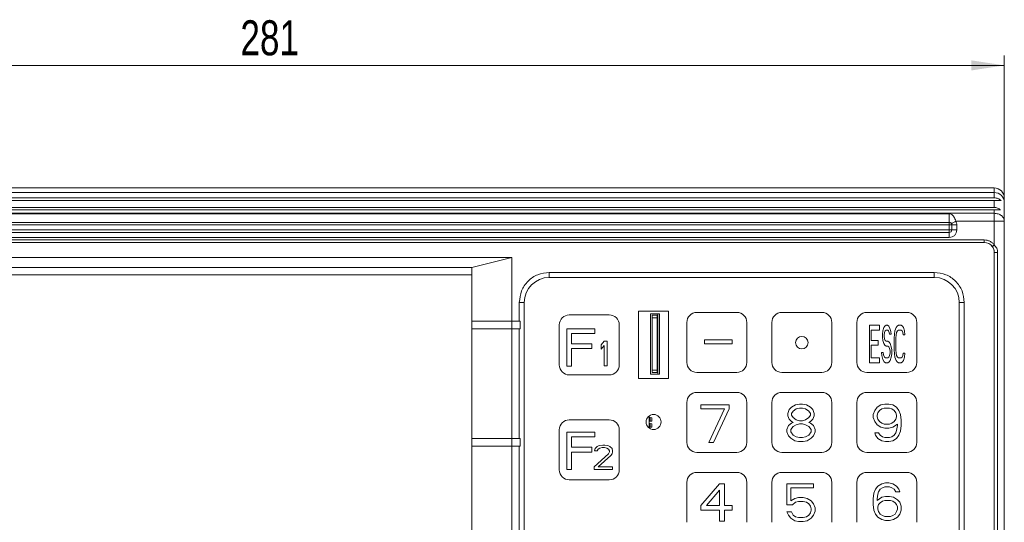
# Model space of a CAD drawing. Header units: millimetres. Extents: x 0 to 420, y 0 to 297.
# Tile 3 of 4: x 105 to 204, y 159 to 209. Entities that reach past the tile are written whole.
import ezdxf

# ---------------------------------------------------------------- set-up
doc = ezdxf.new("R2010")
doc.units = ezdxf.units.MM
doc.styles.add('SLDTEXTSTYLE0', font='TXT', dxfattribs={"width": 0.75})
doc.dimstyles.new('SLDDIMSTYLE0', dxfattribs={"dimtxt": 3.5, "dimasz": 3.302, "dimexe": 0, "dimexo": 0.0625, "dimgap": 0.875, "dimtad": 1, "dimlfac": 2, "dimrnd": 1e-09, "dimzin": 12, "dimdsep": 46, "dimtxsty": 'SLDTEXTSTYLE0', "dimsah": 1, "dimcen": 0.09, "dimadec": 0, "dimazin": 3, "dimtfac": 1, "dimtofl": 0, "dimtmove": 0, "dimatfit": 3, "dimfxl": 0, "dimfrac": 2, "dimtolj": 1, "dimtzin": 12, "dimarcsym": 0})

# ---------------------------------------------------------------- blocks, each defined once
blk = doc.blocks.new('_D')
at = {"color": 7, "linetype": 'Continuous', "lineweight": 0}
for p, q in [((63.042, 189.843), (63.042, 205.436)), ((203.542, 189.843), (203.542, 205.436)), ((63.042, 204.436), (203.542, 204.436))]:
    blk.add_line(p, q, dxfattribs=at)
for points in [[(63.042, 204.436), (66.344, 203.928), (66.344, 204.944)], [(203.542, 204.436), (200.24, 204.944), (200.24, 203.928)]]:
    blk.add_solid(points, dxfattribs=at)
at = {"color": 7, "linetype": 'Continuous', "lineweight": 0, "insert": (127.152, 208.947, -31.704), "char_height": 3.5, "attachment_point": 1, "style": 'SLDTEXTSTYLE0'}
blk.add_mtext('281', dxfattribs=at)

msp = doc.modelspace()

# ---------------------------------------------------------------- linework, layer by layer
at = {"color": 7, "linetype": 'Continuous', "lineweight": 15}
for p, q in [((64.0418, 192.1695), (202.5418, 192.1695)), ((64.0418, 191.7195), (202.5418, 191.7195)), ((64.0418, 191.1903), (202.5418, 191.1903)), ((202.5418, 191.1903), (202.5418, 191.7195)), ((203.5418, 191.1695), (203.5418, 190.7944)), ((202.5418, 190.9135), (64.0418, 190.9135)), ((64.0418, 190.2305), (202.5418, 190.2305)), ((202.5418, 190.9135), (202.5418, 190.2305)), ((202.5418, 189.9695), (64.0418, 189.9695)), ((202.5418, 189.6349), (64.0418, 189.6349)), ((68.5418, 189.5956), (198.0418, 189.5956)), ((202.5418, 189.6349), (202.5418, 189.9695)), ((202.5418, 189.2844), (202.5418, 188.8434)), ((68.5418, 188.7195), (198.0418, 188.7195)), ((198.0418, 188.4695), (68.5418, 188.4695)), ((198.0418, 188.6463), (198.0418, 188.7195)), ((198.0418, 187.9695), (198.0418, 188.4695)), ((198.2918, 188.4695), (198.2918, 187.9695)), ((198.2918, 188.4695), (198.7918, 188.4695)), ((198.6919, 188.8434), (202.5418, 188.8434)), ((198.7918, 187.9695), (198.7918, 188.4695)), ((202.5418, 188.8434), (202.5417, 186.4695)), ((203.5418, 188.8434), (203.5418, 132.5956)), ((68.5418, 187.9695), (198.0418, 187.9695)), ((198.0418, 187.7195), (68.5418, 187.7195)), ((68.5418, 187.2195), (198.0418, 187.2195)), ((198.0418, 187.7927), (198.0418, 187.9695)), ((198.0418, 187.7195), (198.0418, 187.2195)), ((198.2918, 187.9695), (198.7918, 187.9695)), ((201.5418, 186.9695), (65.0418, 186.9695)), ((65.0418, 186.7195), (201.5418, 186.7195)), ((201.5418, 186.7195), (201.5418, 186.9695)), ((154.2918, 185.2195), (68.2918, 185.2195)), ((150.2918, 184.2195), (154.2918, 185.2195)), ((154.2918, 178.8445), (154.2918, 185.2195)), ((202.5418, 185.7194), (202.5418, 135.7194)), ((202.8751, 185.7195), (202.8751, 135.7195)), ((72.2918, 184.2195), (150.2918, 184.2195)), ((150.2918, 184.2195), (150.2918, 178.8445)), ((150.2918, 183.4695), (72.2918, 183.4695)), ((196.5418, 183.7195), (158.0418, 183.7195)), ((158.0418, 183.7195), (158.0418, 183.2195)), ((158.0418, 183.2195), (196.5418, 183.2195)), ((196.5418, 183.2195), (196.5418, 183.7195)), ((155.0418, 180.7195), (155.0418, 178.8445)), ((155.5418, 180.7195), (155.0418, 180.7195)), ((155.5418, 140.7195), (155.5418, 180.7195)), ((199.0418, 180.7195), (199.0418, 140.7195)), ((199.5418, 180.7195), (199.0418, 180.7195)), ((199.5418, 140.7195), (199.5418, 180.7195)), ((160.0418, 179.4695), (164.0418, 179.4695)), ((169.9618, 179.832), (166.9718, 179.832)), ((166.9718, 179.832), (166.9718, 173.107)), ((168.1668, 173.5445), (168.1668, 179.5945)), ((168.1668, 179.5945), (169.0668, 179.5945)), ((168.3418, 179.4445), (168.3418, 179.1945)), ((168.3418, 179.4445), (168.8268, 179.4445)), ((168.8268, 179.4445), (168.8268, 179.1945)), ((168.8268, 179.4445), (168.8418, 179.4445)), ((168.8418, 179.4445), (168.8418, 179.1945)), ((168.8818, 179.4445), (168.8418, 179.4445)), ((168.8818, 179.3438), (168.8418, 179.3438)), ((168.8818, 179.4445), (168.8818, 179.5945)), ((168.8818, 179.4445), (168.8818, 179.3438)), ((168.8818, 179.3438), (168.8818, 178.0695)), ((169.0668, 179.5945), (169.0668, 173.5445)), ((169.9618, 173.107), (169.9618, 179.832)), ((172.7918, 179.7195), (176.7918, 179.7195)), ((181.2918, 179.7195), (185.2918, 179.7195)), ((189.7918, 179.7195), (193.7918, 179.7195)), ((150.2918, 178.8445), (154.2918, 178.8445)), ((150.2918, 178.0945), (150.2918, 178.8445)), ((154.2918, 178.8445), (155.0418, 178.8445)), ((154.2918, 178.8445), (154.2918, 178.0945)), ((155.1418, 178.8445), (155.0418, 178.8445)), ((155.1418, 178.8445), (155.1418, 178.0945)), ((159.0418, 174.4695), (159.0418, 178.4695)), ((165.0418, 178.4695), (165.0418, 174.4695)), ((168.8268, 179.1945), (168.3418, 179.1945)), ((168.3418, 179.1945), (168.3418, 173.9445)), ((168.8268, 173.9445), (168.8268, 179.1945)), ((168.8418, 179.1945), (168.8268, 179.1945)), ((168.8418, 179.1945), (168.8418, 173.9445)), ((171.7918, 174.7195), (171.7918, 178.7195)), ((177.7918, 178.7195), (177.7918, 174.7195)), ((180.2918, 174.7195), (180.2918, 178.7195)), ((186.2918, 178.7195), (186.2918, 174.7195)), ((188.7918, 174.7195), (188.7918, 178.7195)), ((190.0518, 174.6845), (190.0518, 178.4345)), ((190.0518, 178.4345), (191.0497, 178.4345)), ((191.0497, 178.4345), (191.0497, 177.9558)), ((191.4932, 178.1951), (191.6041, 178.3547)), ((191.6041, 178.3547), (191.7149, 178.4345)), ((191.7149, 178.4345), (191.8536, 178.4345)), ((191.8536, 178.4345), (191.9922, 178.3547)), ((191.9922, 178.3547), (192.103, 178.1153)), ((192.7129, 178.1951), (192.8237, 178.3547)), ((192.8237, 178.3547), (192.9623, 178.4345)), ((192.9623, 178.4345), (193.2118, 178.4345)), ((193.2118, 178.4345), (193.3504, 178.3547)), ((193.3504, 178.3547), (193.4613, 178.1951)), ((194.7918, 178.7195), (194.7918, 174.7195)), ((150.2918, 178.0945), (150.2918, 167.0945)), ((154.2918, 178.0945), (150.2918, 178.0945)), ((154.2918, 167.0945), (154.2918, 178.0945)), ((155.0418, 178.0945), (154.2918, 178.0945)), ((155.0418, 178.0945), (155.0418, 167.0945)), ((155.1418, 178.0945), (155.0418, 178.0945)), ((159.7868, 174.3445), (159.7868, 178.0945)), ((159.7868, 178.0945), (162.5993, 178.0945)), ((162.5993, 177.6158), (160.2555, 177.6158)), ((160.2555, 177.6158), (160.2555, 176.5785)), ((162.5993, 178.0945), (162.5993, 177.6158)), ((168.8818, 178.0695), (168.8418, 178.0695)), ((168.8818, 178.0695), (168.8818, 175.0695)), ((190.2181, 177.9558), (190.2181, 176.9185)), ((191.0497, 177.9558), (190.2181, 177.9558)), ((191.3546, 177.5568), (191.3823, 177.876)), ((191.3546, 177.2377), (191.3546, 177.5568)), ((191.3823, 176.9185), (191.3546, 177.2377)), ((191.3823, 177.876), (191.4932, 178.1951)), ((191.5486, 177.7164), (191.5209, 177.4771)), ((191.5209, 177.4771), (191.5209, 177.3175)), ((191.5209, 177.3175), (191.5486, 177.0781)), ((191.6318, 177.876), (191.5486, 177.7164)), ((191.7149, 177.9558), (191.6318, 177.876)), ((191.8813, 177.9558), (191.7149, 177.9558)), ((191.9644, 177.876), (191.8813, 177.9558)), ((192.0199, 177.7164), (191.9644, 177.876)), ((192.0476, 177.5568), (192.0199, 177.7164)), ((192.2139, 177.5568), (192.0476, 177.5568)), ((192.103, 178.1153), (192.1862, 177.7962)), ((192.1862, 177.7962), (192.2139, 177.5568)), ((192.5188, 177.1579), (192.5466, 177.5568)), ((192.5466, 177.5568), (192.602, 177.876)), ((192.602, 177.876), (192.7129, 178.1951)), ((192.7129, 177.4771), (192.6851, 177.1579)), ((192.7683, 177.7164), (192.7129, 177.4771)), ((192.8515, 177.876), (192.7683, 177.7164)), ((192.9623, 177.9558), (192.8515, 177.876)), ((193.2118, 177.9558), (192.9623, 177.9558)), ((193.3227, 177.876), (193.2118, 177.9558)), ((193.4059, 177.7164), (193.3227, 177.876)), ((193.4336, 177.4771), (193.4059, 177.7164)), ((193.5999, 177.4771), (193.4336, 177.4771)), ((193.4613, 178.1951), (193.5722, 177.876)), ((193.5722, 177.876), (193.5999, 177.4771)), ((160.2555, 176.5785), (162.2868, 176.5785)), ((162.2868, 176.5785), (162.2868, 176.0998)), ((163.2218, 176.4689), (163.5286, 176.8345)), ((163.2218, 176.051), (163.2218, 176.4689)), ((163.5286, 176.4166), (163.2218, 176.051)), ((163.5286, 176.8345), (163.8355, 176.8345)), ((163.5286, 174.3795), (163.5286, 176.4166)), ((163.8355, 176.8345), (163.8355, 174.3795)), ((173.5518, 176.9695), (173.5518, 176.5895)), ((173.5518, 176.9695), (176.3418, 176.9695)), ((176.3418, 176.5895), (173.5518, 176.5895)), ((176.3418, 176.9695), (176.3418, 176.5895)), ((190.2181, 176.9185), (190.9388, 176.9185)), ((190.9388, 176.4398), (190.2181, 176.4398)), ((190.2181, 176.4398), (190.2181, 175.1632)), ((190.9388, 176.9185), (190.9388, 176.4398)), ((191.4932, 176.5994), (191.3823, 176.9185)), ((191.6041, 176.4398), (191.4932, 176.5994)), ((191.5486, 177.0781), (191.6318, 176.9185)), ((191.7149, 176.36), (191.6041, 176.4398)), ((191.6318, 176.9185), (191.7149, 176.8388)), ((191.7149, 176.8388), (191.8813, 176.8388)), ((191.8813, 176.36), (191.7149, 176.36)), ((191.8813, 176.8388), (192.0199, 176.759)), ((191.9922, 176.2802), (191.8813, 176.36)), ((192.0753, 176.1207), (191.9922, 176.2802)), ((192.0199, 176.759), (192.1307, 176.5994)), ((192.1307, 176.5994), (192.2416, 176.2802)), ((192.2416, 176.2802), (192.2971, 175.9611)), ((192.5188, 175.9611), (192.5188, 177.1579)), ((192.6851, 177.1579), (192.6851, 175.9611)), ((162.2868, 176.0998), (160.2555, 176.0998)), ((160.2555, 176.0998), (160.2555, 174.3445)), ((191.2992, 175.4026), (191.2714, 175.7217)), ((191.2714, 175.7217), (191.4378, 175.7217)), ((191.3823, 175.0036), (191.2992, 175.4026)), ((191.4378, 175.7217), (191.4655, 175.4824)), ((191.4655, 175.4824), (191.5486, 175.243)), ((191.9922, 175.243), (192.0753, 175.4026)), ((192.1307, 175.8813), (192.0753, 176.1207)), ((192.0753, 175.4026), (192.1307, 175.6419)), ((192.1307, 175.6419), (192.1307, 175.8813)), ((192.2971, 175.5622), (192.2416, 175.243)), ((192.2971, 175.9611), (192.2971, 175.5622)), ((192.5466, 175.5622), (192.5188, 175.9611)), ((192.602, 175.243), (192.5466, 175.5622)), ((192.7129, 175.6419), (192.6851, 175.9611)), ((192.7683, 175.4026), (192.7129, 175.6419)), ((192.8515, 175.243), (192.7683, 175.4026)), ((193.4059, 175.4026), (193.3227, 175.243)), ((193.4336, 175.6419), (193.4059, 175.4026)), ((193.5999, 175.6419), (193.4336, 175.6419)), ((193.5999, 175.6419), (193.5722, 175.243)), ((160.2555, 174.3445), (159.7868, 174.3445)), ((163.8355, 174.3795), (163.5286, 174.3795)), ((168.8818, 175.0695), (168.8418, 175.0695)), ((168.8818, 175.0695), (168.8818, 173.7952)), ((191.0497, 174.6845), (190.0518, 174.6845)), ((191.0497, 175.1632), (190.2181, 175.1632)), ((191.0497, 175.1632), (191.0497, 174.6845)), ((191.5209, 174.7643), (191.3823, 175.0036)), ((191.6595, 174.6845), (191.5209, 174.7643)), ((191.5486, 175.243), (191.6595, 175.1632)), ((191.6595, 175.1632), (191.8813, 175.1632)), ((191.8813, 174.6845), (191.6595, 174.6845)), ((191.8813, 175.1632), (191.9922, 175.243)), ((192.0199, 174.7643), (191.8813, 174.6845)), ((192.1307, 174.9239), (192.0199, 174.7643)), ((192.2416, 175.243), (192.1307, 174.9239)), ((192.7129, 174.9239), (192.602, 175.243)), ((192.8237, 174.7643), (192.7129, 174.9239)), ((192.9623, 174.6845), (192.8237, 174.7643)), ((192.9623, 175.1632), (192.8515, 175.243)), ((193.2118, 175.1632), (192.9623, 175.1632)), ((193.2118, 174.6845), (192.9623, 174.6845)), ((193.3227, 175.243), (193.2118, 175.1632)), ((193.3504, 174.7643), (193.2118, 174.6845)), ((193.4613, 174.9239), (193.3504, 174.7643)), ((193.5722, 175.243), (193.4613, 174.9239)), ((164.0418, 173.4695), (160.0418, 173.4695)), ((169.0668, 173.5445), (168.1668, 173.5445)), ((168.3418, 173.9445), (168.8268, 173.9445)), ((168.3418, 173.9445), (168.3418, 173.6945)), ((168.8268, 173.6945), (168.3418, 173.6945)), ((168.8268, 173.9445), (168.8268, 173.6945)), ((168.8268, 173.9445), (168.8418, 173.9445)), ((168.8418, 173.6945), (168.8268, 173.6945)), ((168.8418, 173.9445), (168.8418, 173.6945)), ((168.8818, 173.7952), (168.8418, 173.7952)), ((168.8818, 173.6945), (168.8418, 173.6945)), ((168.8818, 173.7952), (168.8818, 173.6945)), ((168.8818, 173.5445), (168.8818, 173.6945)), ((176.7918, 173.7195), (172.7918, 173.7195)), ((185.2918, 173.7195), (181.2918, 173.7195)), ((193.7918, 173.7195), (189.7918, 173.7195)), ((166.9718, 173.107), (169.9618, 173.107)), ((172.7918, 171.7195), (176.7918, 171.7195)), ((181.2918, 171.7195), (185.2918, 171.7195)), ((189.7918, 171.7195), (193.7918, 171.7195)), ((171.7918, 166.7195), (171.7918, 170.7195)), ((173.2018, 170.4645), (176.0143, 170.4645)), ((173.2018, 170.0656), (173.2018, 170.4645)), ((176.0143, 170.0656), (176.0143, 170.4645)), ((177.7918, 170.7195), (177.7918, 166.7195)), ((180.2918, 166.7195), (180.2918, 170.7195)), ((182.2705, 170.2353), (182.6611, 170.4747)), ((182.6611, 170.4747), (183.0518, 170.5545)), ((183.0518, 170.5545), (183.3643, 170.5545)), ((183.3643, 170.5545), (183.7549, 170.4747)), ((183.7549, 170.4747), (184.1455, 170.2353)), ((186.2918, 170.7195), (186.2918, 166.7195)), ((188.7918, 166.7195), (188.7918, 170.7195)), ((190.8174, 170.2304), (191.208, 170.4697)), ((191.208, 170.4697), (191.5986, 170.5495)), ((191.5986, 170.5495), (191.9893, 170.5495)), ((191.9893, 170.5495), (192.3799, 170.4697)), ((192.3799, 170.4697), (192.7705, 170.2304)), ((194.7918, 170.7195), (194.7918, 166.7195)), ((168.0418, 168.139), (168.0418, 169.375)), ((175.5455, 170.0656), (173.2018, 170.0656)), ((173.983, 166.7145), (175.5455, 170.0656)), ((176.0143, 170.0656), (174.4518, 166.7145)), ((181.8799, 169.5971), (182.0361, 169.996)), ((181.8799, 169.3577), (181.8799, 169.5971)), ((182.0361, 169.0385), (181.8799, 169.3577)), ((182.0361, 169.996), (182.2705, 170.2353)), ((182.2705, 169.5971), (182.4268, 169.8364)), ((182.2705, 169.4375), (182.2705, 169.5971)), ((182.4268, 169.1981), (182.2705, 169.4375)), ((182.4268, 169.8364), (182.7393, 170.0758)), ((182.7393, 170.0758), (183.0518, 170.1556)), ((183.0518, 170.1556), (183.3643, 170.1556)), ((183.3643, 170.1556), (183.6768, 170.0758)), ((183.6768, 170.0758), (183.9893, 169.8364)), ((183.9893, 169.8364), (184.1455, 169.5971)), ((184.1455, 169.4375), (183.9893, 169.1981)), ((184.1455, 170.2353), (184.3799, 169.996)), ((184.1455, 169.5971), (184.1455, 169.4375)), ((184.3799, 169.996), (184.5361, 169.5971)), ((184.5361, 169.3577), (184.3799, 169.0385)), ((184.5361, 169.5971), (184.5361, 169.3577)), ((190.4268, 169.5123), (190.583, 169.9112)), ((190.4268, 169.1931), (190.4268, 169.5123)), ((190.583, 169.9112), (190.8174, 170.2304)), ((190.8174, 169.4325), (190.8955, 169.6718)), ((190.8174, 169.2729), (190.8174, 169.4325)), ((190.8955, 169.6718), (191.0518, 169.9112)), ((191.0518, 169.9112), (191.2861, 170.0708)), ((191.2861, 170.0708), (191.5205, 170.1506)), ((191.5205, 170.1506), (192.0674, 170.1506)), ((192.0674, 170.1506), (192.3018, 170.0708)), ((192.3018, 170.0708), (192.5361, 169.9112)), ((192.5361, 169.9112), (192.6924, 169.6718)), ((192.6924, 169.6718), (192.7705, 169.4325)), ((192.7705, 170.2304), (193.0049, 169.9112)), ((192.7705, 169.4325), (192.7705, 169.2729)), ((193.0049, 169.9112), (193.1611, 169.5123)), ((193.1611, 169.5123), (193.2393, 168.9538)), ((160.0418, 168.9695), (164.0418, 168.9695)), ((168.1268, 169.1945), (168.0418, 169.1945)), ((168.0418, 169.0945), (168.1268, 169.0945)), ((168.1268, 168.9445), (168.0418, 168.9445)), ((168.1268, 168.8445), (168.0418, 168.8445)), ((168.1268, 168.5945), (168.0418, 168.5945)), ((168.0418, 168.4945), (168.1268, 168.4945)), ((168.1268, 169.0945), (168.1268, 169.1945)), ((168.1318, 169.1895), (168.1268, 169.1945)), ((168.1268, 168.8445), (168.1268, 168.9445)), ((168.1318, 168.8495), (168.1268, 168.8445)), ((168.1268, 168.4945), (168.1268, 168.5945)), ((168.1318, 168.5895), (168.1268, 168.5945)), ((168.2818, 169.1866), (168.1318, 169.1945)), ((168.1318, 169.1945), (168.1318, 169.1895)), ((168.1318, 169.1895), (168.1318, 169.0943)), ((168.1318, 168.9447), (168.1318, 169.0943)), ((168.1318, 168.9447), (168.1318, 168.8495)), ((168.2818, 168.8524), (168.1318, 168.8445)), ((168.1318, 168.8495), (168.1318, 168.8445)), ((168.2818, 168.5866), (168.1318, 168.5945)), ((168.1318, 168.5945), (168.1318, 168.5895)), ((168.1318, 168.5895), (168.1318, 168.4943)), ((168.1318, 168.3447), (168.1318, 168.4943)), ((168.2818, 169.1866), (168.2818, 168.8524)), ((168.2818, 168.5866), (168.2818, 168.2524)), ((181.8018, 168.0013), (181.958, 168.4002)), ((181.958, 168.4002), (182.2705, 168.6396)), ((182.2705, 168.7992), (182.0361, 169.0385)), ((182.4268, 168.7194), (182.2705, 168.7992)), ((182.2705, 168.6396), (182.4268, 168.7194)), ((182.7393, 168.9588), (182.4268, 169.1981)), ((182.4268, 168.3205), (182.7393, 168.48)), ((183.0518, 168.879), (182.7393, 168.9588)), ((182.7393, 168.48), (183.0518, 168.5598)), ((183.3643, 168.879), (183.0518, 168.879)), ((183.0518, 168.5598), (183.3643, 168.5598)), ((183.6768, 168.9588), (183.3643, 168.879)), ((183.3643, 168.5598), (183.6768, 168.48)), ((183.9893, 169.1981), (183.6768, 168.9588)), ((183.6768, 168.48), (183.9893, 168.3205)), ((184.1455, 168.7992), (183.9893, 168.7194)), ((183.9893, 168.7194), (184.1455, 168.6396)), ((184.3799, 169.0385), (184.1455, 168.7992)), ((184.1455, 168.6396), (184.458, 168.4002)), ((184.458, 168.4002), (184.6143, 168.0013)), ((190.583, 168.7942), (190.4268, 169.1931)), ((190.8174, 168.475), (190.583, 168.7942)), ((190.8955, 169.0335), (190.8174, 169.2729)), ((191.208, 168.2357), (190.8174, 168.475)), ((191.0518, 168.7942), (190.8955, 169.0335)), ((191.2861, 168.6346), (191.0518, 168.7942)), ((191.5205, 168.5548), (191.2861, 168.6346)), ((192.0674, 168.5548), (191.5205, 168.5548)), ((192.3018, 168.6346), (192.0674, 168.5548)), ((192.5361, 168.7942), (192.3018, 168.6346)), ((192.8486, 168.5548), (192.3799, 168.2357)), ((192.6924, 169.0335), (192.5361, 168.7942)), ((192.7705, 169.2729), (192.6924, 169.0335)), ((192.7705, 167.9165), (192.8486, 168.3952)), ((192.8486, 168.3952), (192.8486, 168.5548)), ((193.2393, 168.3952), (193.1611, 167.8367)), ((193.2393, 168.9538), (193.2393, 168.3952)), ((159.0418, 163.9695), (159.0418, 167.9695)), ((159.7868, 163.9995), (159.7868, 167.7495)), ((159.7868, 167.7495), (162.5993, 167.7495)), ((162.5993, 167.7495), (162.5993, 167.2708)), ((165.0418, 167.9695), (165.0418, 163.9695)), ((168.1268, 168.3445), (168.0418, 168.3445)), ((168.1268, 168.2445), (168.0418, 168.2445)), ((168.1268, 168.2445), (168.1268, 168.3445)), ((168.1318, 168.2495), (168.1268, 168.2445)), ((168.1318, 168.3447), (168.1318, 168.2495)), ((168.2818, 168.2524), (168.1318, 168.2445)), ((168.1318, 168.2495), (168.1318, 168.2445)), ((181.8018, 167.7619), (181.8018, 168.0013)), ((181.958, 167.363), (181.8018, 167.7619)), ((182.1924, 168.0013), (182.4268, 168.3205)), ((182.1924, 167.7619), (182.1924, 168.0013)), ((182.4268, 167.4428), (182.1924, 167.7619)), ((182.7393, 167.2832), (182.4268, 167.4428)), ((183.9893, 167.4428), (183.6768, 167.2832)), ((183.9893, 168.3205), (184.2236, 168.0013)), ((184.2236, 167.7619), (183.9893, 167.4428)), ((184.2236, 168.0013), (184.2236, 167.7619)), ((184.6143, 167.7619), (184.458, 167.363)), ((184.6143, 168.0013), (184.6143, 167.7619)), ((190.583, 167.6772), (190.9736, 167.6772)), ((190.6611, 167.4378), (190.583, 167.6772)), ((190.8955, 167.1186), (190.6611, 167.4378)), ((190.9736, 167.6772), (191.1299, 167.4378)), ((191.1299, 167.4378), (191.3643, 167.2782)), ((191.5986, 168.1559), (191.208, 168.2357)), ((191.9893, 168.1559), (191.5986, 168.1559)), ((192.3799, 168.2357), (191.9893, 168.1559)), ((192.3018, 167.2782), (192.5361, 167.4378)), ((192.5361, 167.4378), (192.6924, 167.6772)), ((192.6924, 167.6772), (192.7705, 167.9165)), ((193.0049, 167.4378), (192.7705, 167.1186)), ((193.1611, 167.8367), (193.0049, 167.4378)), ((150.2918, 167.0945), (154.2918, 167.0945)), ((150.2918, 166.3445), (150.2918, 167.0945)), ((154.2918, 167.0945), (155.0418, 167.0945)), ((154.2918, 167.0945), (154.2918, 166.3445)), ((155.1418, 167.0945), (155.0418, 167.0945)), ((155.1418, 167.0945), (155.1418, 166.3445)), ((162.5993, 167.2708), (160.2555, 167.2708)), ((160.2555, 167.2708), (160.2555, 166.2335)), ((163.0332, 166.4023), (163.3912, 166.4545)), ((163.3912, 166.4545), (163.5958, 166.4545)), ((163.5958, 166.4545), (163.9027, 166.4023)), ((174.4518, 166.7145), (173.983, 166.7145)), ((182.1924, 167.1236), (181.958, 167.363)), ((182.583, 166.8843), (182.1924, 167.1236)), ((182.9736, 166.8045), (182.583, 166.8843)), ((183.0518, 167.2034), (182.7393, 167.2832)), ((183.4424, 166.8045), (182.9736, 166.8045)), ((183.3643, 167.2034), (183.0518, 167.2034)), ((183.6768, 167.2832), (183.3643, 167.2034)), ((183.833, 166.8843), (183.4424, 166.8045)), ((184.2236, 167.1236), (183.833, 166.8843)), ((184.458, 167.363), (184.2236, 167.1236)), ((191.2861, 166.8793), (190.8955, 167.1186)), ((191.6768, 166.7995), (191.2861, 166.8793)), ((191.3643, 167.2782), (191.5986, 167.1984)), ((191.5986, 167.1984), (192.0674, 167.1984)), ((191.9893, 166.7995), (191.6768, 166.7995)), ((192.3799, 166.8793), (191.9893, 166.7995)), ((192.0674, 167.1984), (192.3018, 167.2782)), ((192.7705, 167.1186), (192.3799, 166.8793)), ((150.2918, 166.3445), (150.2918, 155.3445)), ((154.2918, 166.3445), (150.2918, 166.3445)), ((154.2918, 155.3445), (154.2918, 166.3445)), ((155.0418, 166.3445), (154.2918, 166.3445)), ((155.0418, 166.3445), (155.0418, 155.3445)), ((155.1418, 166.3445), (155.0418, 166.3445)), ((160.2555, 166.2335), (162.2868, 166.2335)), ((162.2868, 165.7548), (160.2555, 165.7548)), ((160.2555, 165.7548), (160.2555, 163.9995)), ((162.2868, 166.2335), (162.2868, 165.7548)), ((162.5218, 164.2607), (163.9538, 165.5665)), ((162.5729, 165.8799), (162.6241, 166.0889)), ((162.8286, 165.8799), (162.5729, 165.8799)), ((162.6241, 166.0889), (162.8286, 166.2978)), ((162.8286, 166.2978), (163.0332, 166.4023)), ((162.9309, 166.0366), (162.8286, 165.8799)), ((163.0844, 166.1411), (162.9309, 166.0366)), ((163.3401, 166.1933), (163.0844, 166.1411)), ((163.5447, 166.1933), (163.3401, 166.1933)), ((163.8004, 166.1411), (163.5447, 166.1933)), ((163.9538, 166.0366), (163.8004, 166.1411)), ((163.9027, 166.4023), (164.1073, 166.2978)), ((164.0561, 165.8799), (163.9538, 166.0366)), ((163.9538, 165.5665), (164.0561, 165.7755)), ((164.0561, 165.7755), (164.0561, 165.8799)), ((164.1073, 166.2978), (164.3119, 166.0889)), ((164.3119, 165.5665), (164.2096, 165.4098)), ((164.3119, 166.0889), (164.363, 165.8799)), ((164.363, 165.7755), (164.3119, 165.5665)), ((164.363, 165.8799), (164.363, 165.7755)), ((176.7918, 165.7195), (172.7918, 165.7195)), ((185.2918, 165.7195), (181.2918, 165.7195)), ((193.7918, 165.7195), (189.7918, 165.7195)), ((164.2096, 165.4098), (162.9309, 164.2607)), ((160.2555, 163.9995), (159.7868, 163.9995)), ((162.5218, 164.2607), (162.5218, 163.9995)), ((164.363, 163.9995), (162.5218, 163.9995)), ((162.9309, 164.2607), (164.363, 164.2607)), ((164.363, 164.2607), (164.363, 163.9995)), ((172.7918, 163.7195), (176.7918, 163.7195)), ((181.2918, 163.7195), (185.2918, 163.7195)), ((189.7918, 163.7195), (193.7918, 163.7195)), ((164.0418, 162.9695), (160.0418, 162.9695)), ((171.7918, 158.7195), (171.7918, 162.7195)), ((173.2018, 160.4152), (175.0768, 162.5695)), ((175.0768, 162.5695), (175.5455, 162.5695)), ((175.5455, 162.5695), (175.5455, 160.4152)), ((177.7918, 162.7195), (177.7918, 158.7195)), ((180.2918, 158.7195), (180.2918, 162.7195)), ((181.8018, 162.5545), (184.458, 162.5545)), ((181.8018, 160.48), (181.8018, 162.5545)), ((184.458, 162.5545), (184.458, 162.1556)), ((186.2918, 162.7195), (186.2918, 158.7195)), ((188.7918, 158.7195), (188.7918, 162.7195)), ((190.8955, 162.3403), (191.2861, 162.5797)), ((191.2861, 162.5797), (191.6768, 162.6595)), ((191.6768, 162.6595), (191.9893, 162.6595)), ((191.9893, 162.6595), (192.3799, 162.5797)), ((192.3799, 162.5797), (192.7705, 162.3403)), ((194.7918, 162.7195), (194.7918, 158.7195)), ((173.7486, 160.4152), (175.0768, 161.9312)), ((175.0768, 161.9312), (175.0768, 160.4152)), ((182.1924, 162.1556), (182.1924, 160.879)), ((184.458, 162.1556), (182.1924, 162.1556)), ((190.4268, 161.0638), (190.5049, 161.6223)), ((190.5049, 161.6223), (190.6611, 162.0212)), ((190.6611, 162.0212), (190.8955, 162.3403)), ((190.8955, 161.5425), (190.8174, 161.0638)), ((190.9736, 161.7818), (190.8955, 161.5425)), ((191.1299, 162.0212), (190.9736, 161.7818)), ((191.3643, 162.1808), (191.1299, 162.0212)), ((191.5986, 162.2606), (191.3643, 162.1808)), ((192.0674, 162.2606), (191.5986, 162.2606)), ((192.3018, 162.1808), (192.0674, 162.2606)), ((192.5361, 162.0212), (192.3018, 162.1808)), ((192.6924, 161.7818), (192.5361, 162.0212)), ((193.083, 161.7818), (192.6924, 161.7818)), ((192.7705, 162.3403), (193.0049, 162.0212)), ((193.0049, 162.0212), (193.083, 161.7818)), ((182.583, 161.1183), (182.1924, 160.879)), ((182.3486, 160.48), (182.6611, 160.7194)), ((182.9736, 161.1981), (182.583, 161.1183)), ((182.6611, 160.7194), (182.9736, 160.7992)), ((183.4424, 161.1981), (182.9736, 161.1981)), ((182.9736, 160.7992), (183.4424, 160.7992)), ((183.833, 161.1183), (183.4424, 161.1981)), ((183.4424, 160.7992), (183.7549, 160.7194)), ((183.7549, 160.7194), (183.9893, 160.5598)), ((184.2236, 160.879), (183.833, 161.1183)), ((183.9893, 160.5598), (184.1455, 160.3205)), ((184.458, 160.5598), (184.2236, 160.879)), ((184.6143, 160.1609), (184.458, 160.5598)), ((190.4268, 160.5052), (190.4268, 161.0638)), ((190.5049, 159.9467), (190.4268, 160.5052)), ((190.8174, 160.9042), (191.2861, 161.2233)), ((190.8174, 161.0638), (190.8174, 160.9042)), ((190.8955, 160.2659), (190.9736, 160.5052)), ((190.9736, 160.5052), (191.1299, 160.6648)), ((191.1299, 160.6648), (191.3643, 160.8244)), ((191.2861, 161.2233), (191.6768, 161.3031)), ((191.3643, 160.8244), (191.5986, 160.9042)), ((191.5986, 160.9042), (192.1455, 160.9042)), ((191.6768, 161.3031), (192.0674, 161.3031)), ((192.0674, 161.3031), (192.458, 161.2233)), ((192.1455, 160.9042), (192.3799, 160.8244)), ((192.3799, 160.8244), (192.6143, 160.6648)), ((192.458, 161.2233), (192.8486, 160.984)), ((192.6143, 160.6648), (192.7705, 160.5052)), ((192.7705, 160.5052), (192.8486, 160.2659)), ((192.8486, 160.984), (193.083, 160.7446)), ((193.083, 160.7446), (193.2393, 160.3457)), ((173.2018, 159.9365), (173.2018, 160.4152)), ((175.0768, 159.9365), (173.2018, 159.9365)), ((175.0768, 160.4152), (173.7486, 160.4152)), ((175.0768, 158.8195), (175.0768, 159.9365)), ((175.5455, 160.4152), (176.3268, 160.4152)), ((176.3268, 159.9365), (175.5455, 159.9365)), ((175.5455, 159.9365), (175.5455, 158.8195)), ((176.3268, 160.4152), (176.3268, 159.9365)), ((182.3486, 160.48), (181.8018, 160.48)), ((182.2705, 159.7619), (181.8018, 159.7619)), ((181.8018, 159.7619), (181.958, 159.4428)), ((182.4268, 159.4428), (182.2705, 159.7619)), ((184.1455, 159.6822), (183.9893, 159.4428)), ((184.1455, 160.3205), (184.2236, 160.0811)), ((184.2236, 159.9215), (184.1455, 159.6822)), ((184.2236, 160.0811), (184.2236, 159.9215)), ((184.458, 159.4428), (184.6143, 159.8417)), ((184.6143, 159.8417), (184.6143, 160.1609)), ((190.6611, 159.5478), (190.5049, 159.9467)), ((190.8955, 159.2286), (190.6611, 159.5478)), ((190.8955, 160.0265), (190.8955, 160.2659)), ((190.9736, 159.7872), (190.8955, 160.0265)), ((191.1299, 159.5478), (190.9736, 159.7872)), ((191.3643, 159.3882), (191.1299, 159.5478)), ((192.6143, 159.5478), (192.3799, 159.3882)), ((192.7705, 159.7872), (192.6143, 159.5478)), ((192.8486, 160.0265), (192.7705, 159.7872)), ((192.8486, 160.2659), (192.8486, 160.0265)), ((193.083, 159.5478), (192.8486, 159.2286)), ((193.2393, 159.9467), (193.083, 159.5478)), ((193.2393, 160.3457), (193.2393, 159.9467)), ((175.5455, 158.8195), (175.0768, 158.8195)), ((181.958, 159.4428), (182.1924, 159.1236)), ((182.1924, 159.1236), (182.583, 158.8843)), ((182.6611, 159.2832), (182.4268, 159.4428)), ((182.583, 158.8843), (182.9736, 158.8045)), ((182.9736, 159.2034), (182.6611, 159.2832)), ((183.4424, 159.2034), (182.9736, 159.2034)), ((182.9736, 158.8045), (183.4424, 158.8045)), ((183.7549, 159.2832), (183.4424, 159.2034)), ((183.4424, 158.8045), (183.833, 158.8843)), ((183.9893, 159.4428), (183.7549, 159.2832)), ((183.833, 158.8843), (184.2236, 159.1236)), ((184.2236, 159.1236), (184.458, 159.4428)), ((191.2861, 158.9893), (190.8955, 159.2286)), ((191.6768, 158.9095), (191.2861, 158.9893)), ((191.5986, 159.3084), (191.3643, 159.3882)), ((192.1455, 159.3084), (191.5986, 159.3084)), ((192.0674, 158.9095), (191.6768, 158.9095)), ((192.458, 158.9893), (192.0674, 158.9095)), ((192.3799, 159.3882), (192.1455, 159.3084)), ((192.8486, 159.2286), (192.458, 158.9893))]:
    msp.add_line(p, q, dxfattribs=at)
at = {"color": 8, "linetype": 'Continuous', "lineweight": 15}
for p, q in [((202.5418, 191.7195), (202.5418, 192.1695)), ((203.4348, 191.1695), (203.5418, 191.1695))]:
    msp.add_line(p, q, dxfattribs=at)
at = {"color": 7, "linetype": 'Continuous', "lineweight": 15}
for centre, radius in [((183.2918, 176.6995), 0.625), ((168.4668, 168.757), 0.75)]:
    msp.add_circle(centre, radius, dxfattribs=at)
for centre, radius, start, end in [((202.5418, 191.1695), 1, 0, 90), ((202.5418, 190.7195), 1, 0, 90), ((198.0418, 188.4695), 0.25, 360, 29.903315), ((198.0418, 187.9695), 0.25, 270, 360), ((201.5418, 185.7195), 1, 36.869898, 90), ((158.0418, 180.7195), 2.5, 90, 180), ((196.5418, 180.7195), 2.5, 0, 90), ((160.0418, 178.4695), 1, 90, 180), ((164.0418, 178.4695), 1, 0, 90), ((172.7918, 178.7195), 1, 90, 180), ((176.7918, 178.7195), 1, 0, 90), ((181.2918, 178.7195), 1, 90, 180), ((185.2918, 178.7195), 1, 0, 90), ((189.7918, 178.7195), 1, 90, 180), ((193.7918, 178.7195), 1, 0, 90), ((160.0418, 174.4695), 1, 180, 270), ((164.0418, 174.4695), 1, 270, 0), ((172.7918, 174.7195), 1, 180, 270), ((176.7918, 174.7195), 1, 270, 0), ((181.2918, 174.7195), 1, 180, 270), ((185.2918, 174.7195), 1, 270, 0), ((189.7918, 174.7195), 1, 180, 270), ((193.7918, 174.7195), 1, 270, 0), ((172.7918, 170.7195), 1, 90, 180), ((176.7918, 170.7195), 1, 0, 90), ((181.2918, 170.7195), 1, 90, 180), ((185.2918, 170.7195), 1, 0, 90), ((189.7918, 170.7195), 1, 90, 180), ((193.7918, 170.7195), 1, 0, 90), ((160.0418, 167.9695), 1, 90, 180), ((164.0418, 167.9695), 1, 0, 90), ((168.1268, 169.0195), 0.075, 86.177446, 90), ((168.1268, 169.0195), 0.075, 270, 273.822554), ((168.1268, 168.4195), 0.075, 86.177446, 90), ((168.1268, 168.4195), 0.075, 270, 273.822554), ((172.7918, 166.7195), 1, 180, 270), ((176.7918, 166.7195), 1, 270, 0), ((181.2918, 166.7195), 1, 180, 270), ((185.2918, 166.7195), 1, 270, 0), ((189.7918, 166.7195), 1, 180, 270), ((193.7918, 166.7195), 1, 270, 0), ((160.0418, 163.9695), 1, 180, 270), ((164.0418, 163.9695), 1, 270, 0), ((172.7918, 162.7195), 1, 90, 180), ((176.7918, 162.7195), 1, 0, 90), ((181.2918, 162.7195), 1, 90, 180), ((185.2918, 162.7195), 1, 0, 90), ((189.7918, 162.7195), 1, 90, 180), ((193.7918, 162.7195), 1, 0, 90)]:
    msp.add_arc(centre, radius, start, end, dxfattribs=at)
for points, knots in [([(202.5418, 191.1903), (202.6662, 191.1773), (202.918, 191.1511), (203.1161, 190.9933), (203.2163, 190.9135)], [0, 0, 0, 0, 0.4944503, 1, 1, 1, 1]), ([(203.2163, 190.9135), (203.1402, 190.9135), (203.033, 190.9135), (202.7927, 190.9135), (202.6507, 190.9135), (202.5775, 190.9135), (202.5418, 190.9135)], [0, 0, 0, 0, 0.5604141, 0.7903301, 0.8975691, 1, 1, 1, 1]), ([(202.5418, 190.2305), (202.6544, 190.2185), (202.8887, 190.1933), (203.0732, 190.046), (203.169, 189.9695)], [0, 0, 0, 0, 0.480574, 1, 1, 1, 1]), ([(203.5418, 190.7195), (203.5418, 190.6965), (203.5418, 190.6503), (203.5418, 190.2713), (203.5418, 189.6908), (203.5418, 189.1246), (203.5418, 188.8434)], [0, 0, 0, 0, 0.2483043, 0.5000005, 0.751696, 1, 1, 1, 1]), ([(198.0418, 189.5956), (198.0629, 189.5944), (198.107, 189.5919), (198.1993, 189.5665), (198.3435, 189.486), (198.4853, 189.3213), (198.6119, 189.0903), (198.6649, 188.9267), (198.6919, 188.8434)], [0, 0, 0, 0, 0.0565993, 0.1177532, 0.2635597, 0.5417292, 0.7665866, 1, 1, 1, 1]), ([(198.0418, 189.5956), (198.0418, 189.559), (198.0418, 189.4858), (198.0418, 189.3426), (198.0418, 189.1907), (198.0418, 189.0408), (198.0418, 188.9071), (198.0418, 188.8026), (198.0418, 188.7328), (198.0418, 188.7239), (198.0418, 188.7195)], [0, 0, 0, 0, 0.1249959, 0.2499993, 0.3749998, 0.4999995, 0.6250007, 0.7499998, 0.8750039, 1, 1, 1, 1]), ([(203.169, 189.9695), (203.0847, 189.9695), (202.9605, 189.9695), (202.7256, 189.9695), (202.6019, 189.9695), (202.5418, 189.9695)], [0, 0, 0, 0, 0.5206655, 0.7667139, 1, 1, 1, 1]), ([(202.5418, 189.6349), (202.5418, 189.5847), (202.5418, 189.4843), (202.5418, 189.351), (202.5418, 189.2844)], [0, 0, 0, 0, 0.500002, 1, 1, 1, 1]), ([(202.5418, 189.6349), (202.6728, 189.6231), (202.9349, 189.5993), (203.2654, 189.4162), (203.4967, 189.1546), (203.5267, 188.9471), (203.5418, 188.8434)], [0, 0, 0, 0, 0.250005, 0.4999993, 0.7500025, 1, 1, 1, 1]), ([(198.0418, 188.7195), (198.0491, 188.7193), (198.0647, 188.7189), (198.0955, 188.7145), (198.1402, 188.7017), (198.1856, 188.6771), (198.2238, 188.6427), (198.2464, 188.6139), (198.2546, 188.6005), (198.2585, 188.5941)], [0, 0, 0, 0, 0.0687683, 0.1458739, 0.3170976, 0.6303935, 0.8519982, 0.9304999, 1, 1, 1, 1]), ([(198.2222, 188.6408), (198.221, 188.6426), (198.202, 188.6717), (198.138, 188.7069), (198.0738, 188.7153), (198.0418, 188.7195)], [0, 0, 0, 0, 0.0327619, 0.5163642, 1, 1, 1, 1]), ([(198.0418, 188.4695), (198.0418, 188.4859), (198.0418, 188.5186), (198.0418, 188.5657), (198.0418, 188.6096), (198.0418, 188.634), (198.0418, 188.6463)], [0, 0, 0, 0, 0.2499899, 0.4999913, 0.7500066, 1, 1, 1, 1]), ([(198.2918, 188.4695), (198.288, 188.4695), (198.2805, 188.4695), (198.2227, 188.4695), (198.14, 188.4695), (198.0745, 188.4695), (198.0418, 188.4695)], [0, 0, 0, 0, 0.2499986, 0.4999827, 0.7499827, 1, 1, 1, 1]), ([(198.6919, 188.8434), (198.6351, 188.8107), (198.5215, 188.7454), (198.3783, 188.663), (198.278, 188.6054), (198.265, 188.5979), (198.2585, 188.5941)], [0, 0, 0, 0, 0.24999752, 0.50000897, 0.75000192, 1, 1, 1, 1]), ([(198.7918, 188.4695), (198.7875, 188.5351), (198.7788, 188.6663), (198.7209, 188.7844), (198.6919, 188.8434)], [0, 0, 0, 0, 0.4999959, 1, 1, 1, 1]), ([(203.5418, 188.8434), (203.5267, 188.8434), (203.4967, 188.8434), (203.2654, 188.8434), (202.9349, 188.8434), (202.6728, 188.8434), (202.5418, 188.8434)], [0, 0, 0, 0, 0.2499994, 0.500001, 0.7499959, 1, 1, 1, 1]), ([(198.0418, 187.2195), (198.1361, 187.2296), (198.2817, 187.2451), (198.4565, 187.3385), (198.5758, 187.4354), (198.6727, 187.5547), (198.7661, 187.7295), (198.7817, 187.8752), (198.7918, 187.9695)], [0, 0, 0, 0, 0.239444, 0.3696158, 0.5000012, 0.6301678, 0.7605586, 1, 1, 1, 1]), ([(198.2918, 187.9695), (198.288, 187.9695), (198.2805, 187.9695), (198.2227, 187.9695), (198.14, 187.9695), (198.0745, 187.9695), (198.0418, 187.9695)], [0, 0, 0, 0, 0.2499986, 0.4999827, 0.7499827, 1, 1, 1, 1]), ([(198.0418, 187.7195), (198.0418, 187.7204), (198.0418, 187.7223), (198.0418, 187.7372), (198.0418, 187.76), (198.0418, 187.7818), (198.0418, 187.7927)], [0, 0, 0, 0, 0.2499997, 0.5000197, 0.7500152, 1, 1, 1, 1]), ([(202.5417, 186.4695), (202.4795, 186.542), (202.3534, 186.6889), (202.1053, 186.8465), (201.8303, 186.9504), (201.6371, 186.9632), (201.5418, 186.9695)], [0, 0, 0, 0, 0.2466034, 0.4999989, 0.7533858, 1, 1, 1, 1]), ([(202.5418, 185.7195), (202.5282, 185.852), (202.5015, 186.1141), (202.3355, 186.3186), (202.2534, 186.4198)], [0, 0, 0, 0, 0.5053043, 1, 1, 1, 1]), ([(202.5417, 186.4695), (202.5155, 186.4498), (202.4631, 186.4105), (202.397, 186.3609), (202.3508, 186.3263), (202.3448, 186.3218), (202.3418, 186.3195)], [0, 0, 0, 0, 0.24998028, 0.49999188, 0.74999233, 1, 1, 1, 1]), ([(202.3418, 186.3195), (202.3961, 186.234), (202.5123, 186.0511), (202.5315, 185.8346), (202.5418, 185.7194)], [0, 0, 0, 0, 0.4675932, 1, 1, 1, 1]), ([(202.5417, 186.4695), (202.6294, 186.3647), (202.765, 186.2028), (202.8602, 185.9356), (202.8702, 185.7905), (202.8751, 185.7195)], [0, 0, 0, 0, 0.483491, 0.7469666, 1, 1, 1, 1]), ([(202.5418, 185.7194), (202.5431, 185.7194), (202.5459, 185.7194), (202.5678, 185.7194), (202.6014, 185.7194), (202.6461, 185.7194), (202.6989, 185.7194), (202.757, 185.7195), (202.8174, 185.7195), (202.8559, 185.7195), (202.8751, 185.7195)], [0, 0, 0, 0, 0.1249912, 0.2499974, 0.3750016, 0.499992, 0.6250037, 0.7500095, 0.8749886, 1, 1, 1, 1]), ([(155.0418, 180.7195), (155.0869, 181.1126), (155.177, 181.8988), (155.8708, 182.8905), (156.8624, 183.5842), (157.6487, 183.6744), (158.0418, 183.7195)], [0, 0, 0, 0, 0.24999996, 0.50000132, 0.75000114, 1, 1, 1, 1]), ([(196.5418, 183.7195), (196.9349, 183.6744), (197.7211, 183.5842), (198.7127, 182.8905), (199.4065, 181.8988), (199.4967, 181.1126), (199.5418, 180.7195)], [0, 0, 0, 0, 0.2500016, 0.5000011, 0.7500004, 1, 1, 1, 1])]:
    msp.add_open_spline(points, degree=3, knots=knots, dxfattribs=at)

# ---------------------------------------------------------------- dimensions: what is measured, and where the dimension line sits
at = {"color": 7, "linetype": 'Continuous', "lineweight": 0}
dim = msp.add_linear_dim(base=(203.5418, 204.4356), p1=(63.0418, 188.8434), p2=(203.5418, 188.8434), dimstyle='SLDDIMSTYLE0', dxfattribs=at)
dim.commit()
dim.dimension.update_dxf_attribs({"geometry": '_D', "text_midpoint": (132.4529, 204.4356), "dimtype": 160})

doc.saveas('drawing.dxf')
